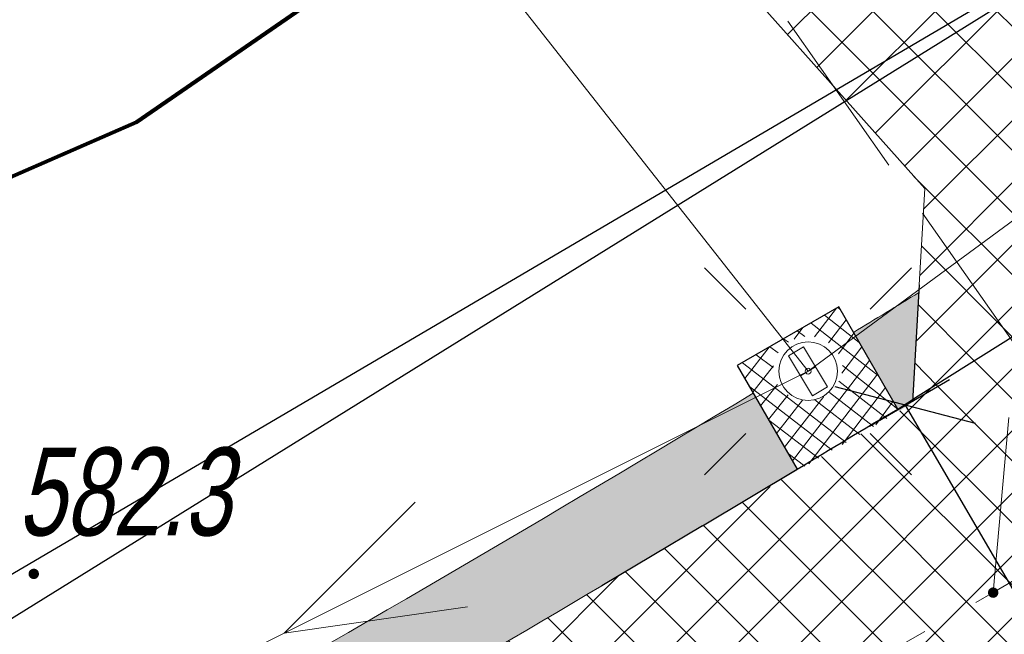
# Model space of a CAD drawing. Header units: metres. Extents: x 7403618 to 7449367, y 5479833 to 5516047.
# Tile 55 of 74: x 7449079.9 to 7449088.31, y 5479927.54 to 5479932.79. Entities that reach past the tile are written whole.
import ezdxf

# ---------------------------------------------------------------- set-up
doc = ezdxf.new("R2010")
doc.units = ezdxf.units.M
doc.header["$MEASUREMENT"] = 0
for name, pattern in [('0.5_0.5', [1, 0.5, -0.5]), ('3_SUEP_A', [0]), ('DASHDOT', [1, 0.5, -0.25, 0, -0.25]), ('KTJZ01-500', [2, 1.5, -0.5])]:
    doc.linetypes.add(name, pattern=pattern)
doc.layers.get('0').update_dxf_attribs({"linetype": 'CONTINUOUS', "lineweight": 9})
doc.layers.get('Defpoints').update_dxf_attribs({"linetype": 'CONTINUOUS'})
for name, color, linetype, lineweight in [('0_kraw_najazd', 212, 'CONTINUOUS', 30), ('0_kraw_wysoki', 152, 'CONTINUOUS', 30), ('_MPZP_linie rozgraniczajace', 7, 'CONTINUOUS', 0), ('_MPZP_NLZ', 212, 'LINIAZAB', 15), ('KTJZ01', 7, 'CONTINUOUS', 15), ('mdcp', 253, 'CONTINUOUS', 5), ('OSIE', 30, 'DASHDOT', 30), ('RTPW01', 7, 'CONTINUOUS', 15), ('RTPW02', 7, 'CONTINUOUS', 15), ('SUE_T_3', 7, 'CONTINUOUS', 18), ('SUEP_L_0', 1, '3_SUEP_A', 18), ('SUP_T_2', 7, 'CONTINUOUS', 18), ('wodociag_proj', 150, 'CONTINUOUS', 25), ('Wymiary', 5, 'CONTINUOUS', 13)]:
    doc.layers.add(name, color=color, linetype=linetype, lineweight=lineweight)
doc.styles.get("Standard").update_dxf_attribs({"font": 'verdana.ttf', "width": 0.75})
doc.styles.add('Style-WORKING_1250 I 0.20944', font='WORKING_1250.shx', dxfattribs={"oblique": 12})
doc.linetypes.add('LINIAZAB', pattern='A,0,-0.248511,[1,linia rozgraniczajaca.shx,S=0.1,R=305.396677,X=0,Y=-0.0009109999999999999],-0.350123', length=0.598634)
doc.dimstyles.new('RZUT', dxfattribs={"dimscale": 0.35, "dimtxt": 2.5, "dimasz": 2.5, "dimexe": 1.25, "dimexo": 0.625, "dimgap": 1, "dimtad": 1, "dimzin": 1, "dimtxsty": 'Standard', "dimblk": 'OBLIQUE', "dimcen": 2.5, "dimadec": 0, "dimazin": 0, "dimtfac": 1, "dimtmove": 0, "dimatfit": 3, "dimfxl": 1, "dimtfill": 2, "dimtfillclr": 256, "dimarcsym": 0})
pattern_1 = [(45, (0, 0), (-0.2651650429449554, 0.2651650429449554), []), (135, (0, 0), (-0.2651650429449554, -0.2651650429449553), [])]

# ---------------------------------------------------------------- blocks, each defined once
blk = doc.blocks.new('4_SUEO_W_1')
at = {"layer": 'SUE_T_3', "color": 252, "linetype": 'Continuous', "lineweight": 13, "true_color": 0x939598}
for p, q in [((-5.303500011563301, 5.30350000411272), (-8.83900000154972, 8.83899999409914)), ((5.30349999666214, 5.30350000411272), (8.83900000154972, 8.83899999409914)), ((-5.303500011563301, -5.30350000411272), (-8.83900000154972, -8.83899999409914)), ((5.30349999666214, -5.30350000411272), (8.83900000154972, -8.83899999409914))]:
    blk.add_line(p, q, dxfattribs=at)
blk.add_circle((0, 0), 0.25, dxfattribs=at)
blk = doc.blocks.new('4_SUPP_1')
at = {"layer": 'SUE_T_3', "color": 7, "linetype": 'Continuous', "lineweight": 13}
blk.add_circle((0, 0), 2.5, dxfattribs=at)
blk = doc.blocks.new('4_SUPP_2')
at = {"layer": 'SUP_T_2', "color": 252, "linetype": 'Continuous', "lineweight": 13, "true_color": 0x939598}
blk.add_circle((0, 0), 2.5, dxfattribs=at)
blk = doc.blocks.new('RTPW01')
at = {"linetype": 'ByBlock', "lineweight": -2}
h = blk.add_hatch(color=0, dxfattribs=at)
edge = h.paths.add_edge_path()
edge.add_arc((0, 0), 0.045, 0, 360)
blk = doc.blocks.new('RTPW02_1')
at = {"linetype": 'ByBlock', "lineweight": -2}
h = blk.add_hatch(color=0, dxfattribs=at)
edge = h.paths.add_edge_path()
edge.add_arc((0, 0), 0.045, 0, 360)
blk = doc.blocks.new('mpzp_Borek')
at = {"layer": '_MPZP_linie rozgraniczajace', "color": 212, "linetype": 'Continuous', "lineweight": 30, "flags": 128}
blk.add_lwpolyline([(-6.394068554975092, 36.36666565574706), (-0.7159204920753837, 24.66261445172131), (-6.174270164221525, 16.68461692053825), (-20.26478518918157, 10.24084968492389), (-45.51567588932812, -7.137596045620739), (-70.87889941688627, -22.8772011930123), (-106.3142878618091, -36.02770042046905), (-142.7278017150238, -46.15974824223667), (-164.888052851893, -49.54043373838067), (-163.3077250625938, -59.89941588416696), (-140.5718155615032, -56.43091008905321), (-104.6775495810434, -45.98101945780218), (-65.69864661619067, -30.25132336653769), (-46.91640406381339, -20.17910148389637), (-18.39806026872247, -0.6023229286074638), (-4.775184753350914, 7.356496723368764), (3.565664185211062, 8.09292726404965)], dxfattribs=at)
at = {"layer": '_MPZP_NLZ', "linetype": 'LINIAZAB', "lineweight": 90, "ltscale": 2, "flags": 128}
blk.add_lwpolyline([(-166.6624702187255, -44.97298712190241), (-140.4067569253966, -41.15275368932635), (-104.0228699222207, -30.95012223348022), (-55.91733032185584, -10.01554986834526), (-18.28384922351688, 15.95129786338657)], dxfattribs=at)
blk = doc.blocks.new('MDCP_borek')
at = {"layer": 'KTJZ01', "color": 252, "linetype": 'KTJZ01-500', "lineweight": 13, "true_color": 0x939598, "flags": 128}
for points in [[(39.62273959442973, -60.19313309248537), (40.36273959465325, -66.12313309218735), (41.66273959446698, -74.25313309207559), (43.94273959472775, -83.95313309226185), (45.91273959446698, -90.9131330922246), (46.97273959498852, -91.80313309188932), (50.36273959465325, -93.70313309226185), (54.42273959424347, -93.29313309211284), (62.45273959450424, -91.12313309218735), (68.39273959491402, -89.68313309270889), (75.072739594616, -87.96313309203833), (85.85273959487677, -85.12313309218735), (92.52273959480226, -83.30313309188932), (95.38273959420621, -82.47313309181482), (101.572739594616, -80.4931330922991), (108.092739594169, -78.25313309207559), (116.3727395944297, -75.22313309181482), (124.5127395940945, -71.63313309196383), (131.7427395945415, -68.64313309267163), (141.592739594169, -64.19313309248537), (144.0227395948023, -62.90313309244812), (147.1827395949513, -61.28313309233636), (151.2627395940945, -59.06313309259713), (156.7927395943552, -55.92313309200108), (162.092739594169, -52.78313309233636), (168.2427395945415, -48.77313309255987), (176.892739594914, -42.83313309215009), (185.5427395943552, -36.80313309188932), (192.9327395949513, -31.89313309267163), (197.4527395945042, -29.22313309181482), (201.1927395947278, -26.98313309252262)], [(39.62273959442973, -60.19313309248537), (40.36273959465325, -66.12313309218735), (41.66273959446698, -74.25313309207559), (43.94273959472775, -83.95313309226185), (45.91273959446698, -90.9131330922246), (46.97273959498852, -91.80313309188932), (50.36273959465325, -93.70313309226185), (54.42273959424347, -93.29313309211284), (62.45273959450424, -91.12313309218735), (68.39273959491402, -89.68313309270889), (75.072739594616, -87.96313309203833), (85.85273959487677, -85.12313309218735), (92.52273959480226, -83.30313309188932), (95.38273959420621, -82.47313309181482), (101.572739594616, -80.4931330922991), (108.092739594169, -78.25313309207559), (116.3727395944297, -75.22313309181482), (124.5127395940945, -71.63313309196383), (131.7427395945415, -68.64313309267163), (141.592739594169, -64.19313309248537), (144.0227395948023, -62.90313309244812), (147.1827395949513, -61.28313309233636), (151.2627395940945, -59.06313309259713), (156.7927395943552, -55.92313309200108), (162.092739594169, -52.78313309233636), (168.2427395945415, -48.77313309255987), (176.892739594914, -42.83313309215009), (185.5427395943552, -36.80313309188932), (192.9327395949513, -31.89313309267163), (197.4527395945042, -29.22313309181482), (201.1927395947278, -26.98313309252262)], [(156.7927395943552, -55.92313309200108), (156.982739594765, -53.81313309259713), (152.4027395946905, -47.29313309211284), (154.1327395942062, -46.15313309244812), (159.3527395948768, -52.04313309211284), (162.092739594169, -52.78313309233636)], [(156.7927395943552, -55.92313309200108), (156.982739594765, -53.81313309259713), (152.4027395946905, -47.29313309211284), (154.1327395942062, -46.15313309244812), (159.3527395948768, -52.04313309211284), (162.092739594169, -52.78313309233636)]]:
    blk.add_lwpolyline(points, dxfattribs=at)
at = {"layer": 'SUEP_L_0', "linetype": 'Continuous', "lineweight": 13}
for p, q in [((159.239424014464, -51.06904594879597), (155.2127395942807, -54.03313309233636)), ((159.239424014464, -51.06904594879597), (155.2127395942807, -54.03313309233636)), ((155.2127395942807, -54.03313309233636), (150.7400716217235, -56.26813672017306)), ((155.2127395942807, -54.03313309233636), (150.7400716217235, -56.26813672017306)), ((150.7400716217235, -56.26813672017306), (151.8583716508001, -55.1503688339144)), ((150.7400716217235, -56.26813672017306), (151.8583716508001, -55.1503688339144)), ((152.3053723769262, -56.04490242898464), (150.7400716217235, -56.26813672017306)), ((152.3053723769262, -56.04490242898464), (150.7400716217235, -56.26813672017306)), ((150.7400716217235, -56.26813672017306), (141.7947356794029, -60.7381439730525)), ((150.7400716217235, -56.26813672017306), (141.7947356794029, -60.7381439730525))]:
    blk.add_line(p, q, dxfattribs=at)
blk.add_blockref('mpzp_Borek', (205.3968539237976, -41.89200113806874))
blk.add_blockref('mpzp_Borek', (205.3968539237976, -41.89200113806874))
at = {"layer": 'RTPW01', "color": 252, "linetype": 'Continuous', "lineweight": 13, "true_color": 0x939598}
blk.add_blockref('RTPW01', (148.6027395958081, -55.76313309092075), dxfattribs=at)
blk.add_blockref('RTPW01', (148.6027395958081, -55.76313309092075), dxfattribs=at)
at = {"layer": 'RTPW02', "color": 252, "linetype": 'Continuous', "lineweight": 13, "true_color": 0x939598}
blk.add_blockref('RTPW02_1', (156.7927395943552, -55.92313309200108), dxfattribs=at)
blk.add_blockref('RTPW02_1', (156.7927395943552, -55.92313309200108), dxfattribs=at)
at = {"layer": 'SUE_T_3', "color": 252, "linetype": 'Continuous', "lineweight": 13, "true_color": 0x939598, "xscale": 0.1, "yscale": 0.1, "zscale": 0.1}
for name in ['4_SUEO_W_1', '4_SUEO_W_1', '4_SUPP_1', '4_SUPP_1']:
    blk.add_blockref(name, (155.2127395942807, -54.03313309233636), dxfattribs=at)
at = {"layer": 'SUP_T_2', "color": 252, "linetype": 'Continuous', "lineweight": 13, "true_color": 0x939598, "xscale": 0.1, "yscale": 0.1, "zscale": 0.1}
blk.add_blockref('4_SUPP_2', (155.2127395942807, -54.03313309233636), dxfattribs=at)
blk.add_blockref('4_SUPP_2', (155.2127395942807, -54.03313309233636), dxfattribs=at)
at = {"layer": 'RTPW01', "color": 252, "linetype": 'Continuous', "lineweight": 13, "true_color": 0x939598, "style": 'Style-WORKING_1250 I 0.20944', "oblique": 12, "width": 0.725}
blk.add_text('582.3', height=0.75, dxfattribs=at).set_placement((148.4638812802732, -55.43522363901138))
blk.add_text('582.3', height=0.75, dxfattribs=at).set_placement((148.4638812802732, -55.43522363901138))
blk = doc.blocks.new('_Oblique')
at = {"color": 0, "linetype": 'ByBlock', "lineweight": -2}
blk.add_line((-0.5, -0.5), (0.5, 0.5), dxfattribs=at)
blk = doc.blocks.new('*D43')
at = {"layer": 'Defpoints', "color": 0, "transparency": 16777216}
for p in [(7449086.965308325, 5479929.212038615), (7449089.977330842, 5479925.17947286), (7449089.483009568, 5479924.891422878)]:
    blk.add_point(p, dxfattribs=at)
at = {"layer": 'Wymiary', "color": 0, "lineweight": -2, "transparency": 16777216}
for p, q in [((7449087.154310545, 5479929.32217364), (7449087.83763404, 5479929.720358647)), ((7449087.459629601, 5479929.500088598), (7449089.977330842, 5479925.17947286)), ((7449089.672011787, 5479925.001557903), (7449090.35533528, 5479925.39974291))]:
    blk.add_line(p, q, dxfattribs=at)
at = {"layer": 'Wymiary', "color": 0, "lineweight": -2, "transparency": 16777216, "xscale": 0.875, "yscale": 0.875, "zscale": 0.875}
for p, rotation in [((7449087.459629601, 5479929.500088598), 120.2301318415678), ((7449089.977330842, 5479925.17947286), 300.2301318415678)]:
    blk.add_blockref('_Oblique', p, dxfattribs=dict(at, rotation=rotation))
at = {"layer": 'Wymiary', "color": 0, "transparency": 16777216, "insert": (7449089.500434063, 5479927.795439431), "char_height": 0.875, "attachment_point": 5, "rotation": 300.23013184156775, "bg_fill": 1, "box_fill_scale": 1.25, "bg_fill_color": 256, "bg_fill_true_color": 16448250, "bg_fill_transparency": 0}
blk.add_mtext('5,00', dxfattribs=at)

msp = doc.modelspace()

# ---------------------------------------------------------------- hatches: boundary and pattern name
at = {"true_color": 0xf26722, "transparency": 33554597}
h = msp.add_hatch(dxfattribs=at)
h.set_pattern_fill('ANSI37', color=30, scale=3)
h.set_pattern_definition(pattern_1)
edge = h.paths.add_edge_path()
edge.add_arc((7448963.940824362, 5480132.365343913), 242.5000375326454, 304.1261980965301, 304.5532540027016)
edge.add_line((7449101.480051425, 5479932.642462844), (7449105.952373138, 5479935.722328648))
edge.add_line((7449105.952373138, 5479935.722328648), (7449113.157132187, 5479940.683768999))
edge.add_line((7449113.157132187, 5479940.683768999), (7449113.287449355, 5479940.773631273))
edge.add_arc((7449185.601831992, 5479835.764782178), 127.4999149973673, 114.49688176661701, 124.55325567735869, ccw=False)
edge.add_arc((7449136.46357333, 5479943.596417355), 9.000000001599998, 11.986846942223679, 114.47580315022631, ccw=False)
edge.add_arc((7449048.761343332, 5479928.374101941), 98.00778045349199, 10.04311602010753, 21.91673949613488)
edge.add_line((7449139.68583123, 5479964.956372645), (7449139.261919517, 5479965.675018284))
edge.add_arc((7449132.331157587, 5479964.692908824), 6.999999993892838, -34.024955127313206, 8.06528452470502, ccw=False)
edge.add_arc((7449132.331157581, 5479964.692908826), 7.000000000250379, 292.5956827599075, 325.97504488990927, ccw=False)
edge.add_line((7449135.020737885, 5479958.230234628), (7449134.691964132, 5479958.093900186))
edge.add_arc((7449185.601877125, 5479835.764710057), 132.4999999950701, 112.5956828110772, 124.5532540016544)
edge.add_line((7449110.451589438, 5479944.891628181), (7449098.64419138, 5479936.760459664))
edge.add_arc((7448963.940845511, 5480132.365312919), 237.5000000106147, 302.90328795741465, 304.5532540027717, ccw=False)
edge.add_line((7449092.95622043, 5479932.96299839), (7449087.576032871, 5479929.566326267))
edge.add_line((7449087.576032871, 5479929.566326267), (7449087.407217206, 5479929.446884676))
edge.add_arc((7449019.272443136, 5480045.857529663), 134.884341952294, 299.91552251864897, 300.340300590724, ccw=False)
edge.add_line((7449086.542310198, 5479928.944952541), (7449085.730183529, 5479928.469243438))
edge.add_line((7449085.730183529, 5479928.469243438), (7449084.870686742, 5479927.95830838))
edge.add_arc((7448963.940845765, 5480132.365312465), 237.4999994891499, 298.3133183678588, 300.60911080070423, ccw=False)
edge.add_arc((7448968.112777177, 5480124.354762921), 228.4690927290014, 296.67637348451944, 298.3450460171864, ccw=False)
edge.add_arc((7448963.940847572, 5480132.365308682), 237.4999952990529, 294.4781839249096, 296.70810114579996, ccw=False)
edge.add_line((7449062.348194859, 5479916.212025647), (7449062.343222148, 5479916.213892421))
edge.add_arc((7448969.571637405, 5480119.182714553), 223.1656552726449, 292.65404222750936, 294.5638643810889, ccw=False)
edge.add_line((7449055.527446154, 5479913.234884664), (7449054.431496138, 5479912.780039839))
edge.add_arc((7449067.390322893, 5479878.716682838), 36.44507485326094, 110.8284690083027, 113.5457394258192)
edge.add_line((7449052.831206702, 5479912.127393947), (7449052.831217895, 5479912.1273673))
edge.add_line((7449052.831217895, 5479912.1273673), (7449051.895513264, 5479911.7520168))
edge.add_line((7449051.895513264, 5479911.7520168), (7449050.962452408, 5479911.382304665))
edge.add_arc((7448963.940845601, 5480132.365312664), 237.4999997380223, 284.7156754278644, 291.4941831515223, ccw=False)
edge.add_arc((7448717.710011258, 5481097.568519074), 1233.61110819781, 284.06401995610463, 284.38919123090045, ccw=False)
edge.add_line((7449017.484804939, 5479900.935141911), (7448999.675287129, 5479896.454292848))
edge.add_line((7448999.675287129, 5479896.454292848), (7448992.95259713, 5479894.762873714))
edge.add_line((7448992.95259713, 5479894.762873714), (7448988.651001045, 5479893.680598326))
edge.add_line((7448988.651001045, 5479893.680598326), (7448982.780817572, 5479892.203668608))
edge.add_arc((7448981.56084552, 5479897.052551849), 5.000000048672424, 274.01016099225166, 284.1224141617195, ccw=False)
edge.add_arc((7448981.560845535, 5479897.052551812), 5.000000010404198, 195.6051275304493, 274.01016085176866, ccw=False)
edge.add_line((7448976.745153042, 5479895.707521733), (7448973.835431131, 5479894.970989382))
edge.add_line((7448973.835431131, 5479894.970989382), (7448974.778599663, 5479891.244940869))
edge.add_line((7448974.778599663, 5479891.244940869), (7448976.619016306, 5479883.974255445))
edge.add_line((7448976.619016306, 5479883.974255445), (7448977.517036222, 5479880.426569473))
edge.add_line((7448977.517036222, 5479880.426569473), (7448980.887190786, 5479880.346057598))
edge.add_arc((7448988.887182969, 5479880.334872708), 8.000000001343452, 104.1224141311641, 179.9198940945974, ccw=False)
edge.add_line((7448986.935227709, 5479888.093085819), (7448989.319759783, 5479888.693030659))
edge.add_line((7448989.319759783, 5479888.693030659), (7448996.108326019, 5479890.400913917))
edge.add_line((7448996.108326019, 5479890.400913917), (7449012.290843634, 5479894.472522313))
edge.add_line((7449012.290843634, 5479894.472522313), (7449023.109489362, 5479897.194478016))
edge.add_arc((7448963.940845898, 5480132.365311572), 242.4999986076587, 284.1224141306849, 287.038632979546)
edge.add_arc((7448963.940846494, 5480132.365309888), 242.4999968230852, 287.0386329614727, 288.4359613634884)
edge.add_arc((7448963.940845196, 5480132.365313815), 242.5000009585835, 288.4359613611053, 291.6027973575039)
edge.add_arc((7448963.940845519, 5480132.36531293), 242.5000000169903, 291.6027973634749, 294.2007081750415)
edge.add_arc((7448963.940844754, 5480132.36531454), 242.5000017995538, 294.2007081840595, 295.6425719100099)
edge.add_arc((7448963.9408455, 5480132.365312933), 242.5000000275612, 295.6425719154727, 296.2927156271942)
edge.add_arc((7448963.940847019, 5480132.365310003), 242.499996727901, 296.2927156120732, 298.1016353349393)
edge.add_arc((7448963.940845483, 5480132.365312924), 242.5000000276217, 298.1016353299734, 299.9233017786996)
edge.add_arc((7448963.940846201, 5480132.365311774), 242.4999986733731, 299.9233017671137, 301.4372489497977)
edge.add_arc((7448963.94084553, 5480132.365312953), 242.5000000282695, 301.4372489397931, 304.1261980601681)
at = {"true_color": 0x636466, "transparency": 33554597}
h = msp.add_hatch(color=251, dxfattribs=at)
h.dxf.hatch_style = 1
edge = h.paths.add_edge_path()
edge.add_line((7449138.132715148, 5479960.776031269), (7449136.060730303, 5479962.17491611))
edge.add_arc((7449132.331157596, 5479964.692908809), 4.499999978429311, 289.6847573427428, 325.97504496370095, ccw=False)
edge.add_line((7449133.846959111, 5479960.455887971), (7449134.691964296, 5479958.093900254))
edge.add_line((7449134.691964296, 5479958.093900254), (7449135.020737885, 5479958.230234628))
edge.add_arc((7449132.331157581, 5479964.692908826), 7.000000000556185, 292.5956827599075, 325.9750448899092)
edge = h.paths.add_edge_path()
edge.add_arc((7448968.985379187, 5479897.837395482), 3.999999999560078, 14.18136866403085, 70.81435755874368)
edge.add_line((7448970.29989914, 5479901.615230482), (7448971.801431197, 5479895.673110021))
edge.add_line((7448971.801431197, 5479895.673110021), (7448971.450757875, 5479894.367361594))
edge.add_line((7448971.450757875, 5479894.367361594), (7448973.835431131, 5479894.970989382))
edge.add_line((7448973.835431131, 5479894.970989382), (7448972.863479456, 5479898.817364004))
h.paths.add_polyline_path([(7448973.330527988, 5479888.815313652), (7448974.778599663, 5479891.244940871), (7448973.835431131, 5479894.970989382), (7448971.450757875, 5479894.367361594), (7448971.86157287, 5479892.683239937), (7448972.75, 5479889.04), (7448972.840162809, 5479888.691188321)])
edge = h.paths.add_edge_path()
edge.add_arc((7448975.907807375, 5479874.55843993), 2.999999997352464, 297.7196980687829, 374.2048168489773)
edge.add_line((7448978.816081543, 5479875.294606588), (7448977.953676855, 5479878.701592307))
edge.add_line((7448977.953676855, 5479878.701592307), (7448976.619016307, 5479883.974255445))
edge.add_line((7448976.619016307, 5479883.974255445), (7448974.18938909, 5479885.422327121))
edge.add_line((7448974.18938909, 5479885.422327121), (7448973.716084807, 5479885.302520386))
edge.add_line((7448973.716084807, 5479885.302520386), (7448973.74, 5479885.21))
edge.add_line((7448973.74, 5479885.21), (7448974.928909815, 5479879.852251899))
edge.add_line((7448974.928909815, 5479879.852251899), (7448976.11, 5479874.55))
edge.add_line((7448976.11, 5479874.55), (7448976.54, 5479874.63))
edge.add_line((7448976.54, 5479874.63), (7448977.30324652, 5479871.902738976))
edge = h.paths.add_edge_path()
edge.add_arc((7448963.940845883, 5480132.365312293), 242.4999992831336, 298.1007414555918, 299.9233017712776)
edge.add_line((7449084.909608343, 5479922.192031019), (7449086.834023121, 5479921.688886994))
edge.add_line((7449086.834023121, 5479921.688886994), (7449087.153130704, 5479921.137684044))
edge.add_arc((7391380.449488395, 5591206.83450353), 125357.7678560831, 297.40559555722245, 297.4087963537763, ccw=False)
edge.add_arc((7449127.238906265, 5479824.653508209), 104.1224578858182, 116.4038525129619, 118.3765847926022)
edge.add_line((7449077.753179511, 5479916.264910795), (7449077.570625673, 5479916.632774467))
edge.add_line((7449077.570625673, 5479916.632774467), (7449078.163994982, 5479918.451026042))
edge = h.paths.add_edge_path()
edge.add_arc((7448963.940846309, 5480132.365311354), 242.499998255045, 295.6425719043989, 296.2927156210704)
edge.add_line((7449071.35796925, 5479914.953695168), (7449073.118197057, 5479914.356943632))
edge.add_line((7449073.118197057, 5479914.356943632), (7449073.296008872, 5479913.998635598))
edge.add_arc((7448937.399040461, 5480186.93809999), 304.8998806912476, 296.2060261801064, 296.46878225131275, ccw=False)
edge.add_line((7449072.04289516, 5479913.378290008), (7449068.407007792, 5479911.676434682))
edge.add_line((7449068.407007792, 5479911.676434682), (7449068.253296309, 5479912.00426224))
edge.add_line((7449068.253296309, 5479912.00426224), (7449068.884104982, 5479913.748839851))
edge = h.paths.add_edge_path()
edge.add_arc((7448963.940844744, 5480132.365314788), 242.50000203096, 291.6027973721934, 294.2007081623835)
edge.add_line((7449063.349915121, 5479911.17741342), (7449065.070070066, 5479910.555435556))
edge.add_line((7449065.070070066, 5479910.555435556), (7449065.240499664, 5479910.191952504))
edge.add_line((7449065.240499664, 5479910.191952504), (7449064.209648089, 5479909.703975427))
edge.add_line((7449064.209648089, 5479909.703975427), (7449058.8, 5479907.54))
edge.add_line((7449058.8, 5479907.54), (7449057.19, 5479906.89))
edge.add_line((7449057.19, 5479906.89), (7449052.87, 5479905.12))
edge.add_line((7449052.87, 5479905.12), (7449052.467491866, 5479904.952942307))
edge.add_line((7449052.467491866, 5479904.952942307), (7449052.428435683, 5479905.050788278))
edge.add_line((7449052.428435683, 5479905.050788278), (7449053.222057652, 5479906.898873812))
edge = h.paths.add_edge_path()
edge.add_arc((7448963.94091769, 5480132.365115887), 242.4997901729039, 290.0389534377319, 290.200748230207)
edge.add_line((7449047.67863053, 5479904.781848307), (7449049.642199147, 5479903.938634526))
edge.add_line((7449049.642199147, 5479903.938634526), (7449049.696408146, 5479903.802826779))
edge.add_line((7449049.696408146, 5479903.802826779), (7449049.28, 5479903.63))
edge.add_line((7449049.28, 5479903.63), (7449046.390000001, 5479902.41))
edge.add_line((7449046.390000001, 5479902.41), (7449046.197615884, 5479902.341885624))
edge.add_line((7449046.197615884, 5479902.341885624), (7449046.116157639, 5479902.558870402))
edge.add_line((7449046.116157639, 5479902.558870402), (7449047.035636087, 5479904.546293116))
edge = h.paths.add_edge_path()
edge.add_line((7449108.968512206, 5479937.799393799), (7449105.952373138, 5479935.722328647))
edge.add_line((7449105.952373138, 5479935.722328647), (7449105.391639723, 5479933.067373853))
edge.add_line((7449105.391639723, 5479933.067373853), (7449105.656061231, 5479932.667549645))
edge.add_arc((7448937.398989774, 5480186.93820355), 304.8999959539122, 303.4935747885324, 304.5532540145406)
edge.add_line((7449110.32972502, 5479935.822755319), (7449111.544648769, 5479936.659412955))
edge.add_line((7449111.544648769, 5479936.659412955), (7449117.01, 5479940.46))
edge.add_line((7449117.01, 5479940.46), (7449117.706891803, 5479940.934479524))
edge.add_line((7449117.706891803, 5479940.934479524), (7449120.810000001, 5479943.04))
edge.add_line((7449120.810000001, 5479943.04), (7449121.02852952, 5479942.992559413))
edge.add_arc((7449185.548498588, 5479835.866047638), 125.0556513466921, 114.49548646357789, 121.05964143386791, ccw=False)
edge.add_arc((7449136.383070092, 5479943.256511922), 6.949224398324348, 75.44977175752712, 112.732113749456, ccw=False)
edge.add_line((7449138.128914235, 5479949.982859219), (7449141.725781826, 5479950.377455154))
edge.add_line((7449141.725781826, 5479950.377455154), (7449141.663851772, 5479950.941967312))
edge.add_arc((7449136.463573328, 5479943.596417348), 9.000000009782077, 54.70343351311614, 89.30730776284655)
edge.add_arc((7449136.463554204, 5479943.596508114), 8.999909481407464, 89.30717903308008, 114.4984783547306)
edge.add_arc((7449185.601877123, 5479835.764710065), 127.4999999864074, 114.498478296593, 124.5532540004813)
edge.add_line((7449113.287449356, 5479940.773631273), (7449108.968512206, 5479937.799393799))
h.paths.add_polyline_path([(7449014.762569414, 5479892.69178986), (7449014.641086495, 5479893.13619867), (7449012.290843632, 5479894.472522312), (7448996.108326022, 5479890.400913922), (7448994.656761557, 5479887.973371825), (7448994.737253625, 5479887.653449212)])
edge = h.paths.add_edge_path()
edge.add_line((7448987.503734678, 5479885.833506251), (7448991.827923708, 5479886.92146599))
edge.add_line((7448991.827923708, 5479886.92146599), (7448991.747431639, 5479887.241388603))
edge.add_line((7448991.747431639, 5479887.241388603), (7448989.319759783, 5479888.693030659))
edge.add_line((7448989.319759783, 5479888.693030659), (7448986.935227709, 5479888.093085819))
edge.add_arc((7448988.887182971, 5479880.334872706), 8.000000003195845, 104.1224141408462, 179.9198940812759)
edge.add_line((7448980.887190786, 5479880.346057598), (7448983.187554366, 5479880.292861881))
edge.add_line((7448983.187554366, 5479880.292861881), (7448983.217410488, 5479880.385666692))
edge.add_arc((7448988.887182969, 5479880.334872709), 5.670000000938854, 104.12241413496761, 179.4867160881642, ccw=False)
edge = h.paths.add_edge_path()
edge.add_line((7449033.791762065, 5479898.193080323), (7449033.903092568, 5479897.850459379))
edge.add_line((7449033.903092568, 5479897.850459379), (7449036.795165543, 5479898.818373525))
edge.add_line((7449036.795165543, 5479898.818373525), (7449036.8, 5479898.810000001))
edge.add_line((7449036.8, 5479898.810000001), (7449041.600000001, 5479900.72))
edge.add_line((7449041.600000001, 5479900.72), (7449042.689999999, 5479901.1))
edge.add_line((7449042.689999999, 5479901.1), (7449042.897717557, 5479901.173543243))
edge.add_line((7449042.897717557, 5479901.173543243), (7449042.841256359, 5479901.323942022))
edge.add_line((7449042.841256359, 5479901.323942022), (7449040.630144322, 5479902.310968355))
edge.add_arc((7448963.94084489, 5480132.365314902), 242.5000020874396, 287.03863297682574, 288.43596134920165, ccw=False)
edge.add_line((7449034.997334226, 5479900.509268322), (7449033.791762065, 5479898.193080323))
edge = h.paths.add_edge_path()
edge.add_line((7449099.032881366, 5479928.122722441), (7449102.796331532, 5479930.631317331))
edge.add_line((7449102.796331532, 5479930.631317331), (7449102.475151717, 5479931.132399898))
edge.add_line((7449102.475151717, 5479931.132399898), (7449099.987603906, 5479931.622867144))
edge.add_arc((7448963.940844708, 5480132.365314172), 242.5000014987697, 301.4372489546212, 304.12619805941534, ccw=False)
edge.add_line((7449090.420219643, 5479925.461427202), (7449089.863146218, 5479923.442295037))
edge.add_line((7449089.863146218, 5479923.442295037), (7449090.179214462, 5479922.895297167))
edge.add_arc((7449082.78771715, 5479949.107365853), 27.23429414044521, 285.7478321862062, 285.7481361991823)
edge.add_line((7449090.179353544, 5479922.895336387), (7449092.670140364, 5479924.153305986))
edge.add_line((7449092.670140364, 5479924.153305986), (7449099.032881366, 5479928.122722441))
at = {"true_color": 0x991b1e, "transparency": 33554597}
h = msp.add_hatch(dxfattribs=at)
h.set_pattern_fill('GRAVEL', color=244)
h.set_pattern_definition([(228.012787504, (0.72, 1), (-8.000000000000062, -9.000000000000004), [0.134536, -13.3190880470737]), (184.969740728, (0.63, 0.9), (11.99999999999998, 1.000000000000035), [0.230868, -22.85592476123]), (132.510447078, (0.4, 0.88), (10.00000000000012, -10.99999999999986), [0.162788, -16.1160325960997]), (267.273689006, (0.01, 0.63), (1.000000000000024, 20.00000000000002), [0.210238, -20.813558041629]), (292.833654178, (0, 0.42), (-4.999999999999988, 12.00000000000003), [0.206155, -20.4093731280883]), (357.273689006, (0.08, 0.23), (-20.00000000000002, 1.000000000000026), [0.210238, -20.813558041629]), (37.6942404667, (0.29, 0.22), (-13, -9.999999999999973), [0.278029, -27.524848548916]), (72.2553283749, (0.51, 0.39), (7.000000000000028, 22), [0.2624879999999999, -25.98632149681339]), (121.429565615, (0.59, 0.64), (-8.00000000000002, 12.99999999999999), [0.21095, -20.884073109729]), (175.236358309, (0.48, 0.82), (10.99999999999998, -1.000000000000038), [0.240832, -11.8007625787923]), (222.397437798, (0.24, 0.84), (-11.99999999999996, -10.99999999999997), [0.311448, -30.8333750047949]), (138.814074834, (1, 0.62), (-7.000000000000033, 6), [0.106301, -10.5238448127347]), (171.46923439, (0.92, 0.69), (13, -1.999999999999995), [0.202237, -20.021511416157]), (225, (0.72, 0.72), (-1.110223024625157e-16, -0.9999999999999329), [0.141421, -1.2727925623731]), (203.198590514, (0.65, 0.84), (4.999999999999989, 1.999999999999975), [0.076158, -7.5396151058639]), (291.801409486, (0.58, 0.81), (-0.9999999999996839, 3.000000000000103), [0.107703, -5.2774618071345]), (30.96375653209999, (0.62, 0.71), (3.000000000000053, 1.99999999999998), [0.174929, -5.656022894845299]), (161.565051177, (0.77, 0.8), (2.000000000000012, -0.9999999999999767), [0.126491, -3.035786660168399]), (16.389540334, (0, 0.81), (9.999999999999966, 3.000000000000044), [0.1772, -17.5428451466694]), (70.3461759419, (0.17, 0.86), (-4.00000000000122, -11.0000000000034), [0.148661, -14.717407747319]), (293.198590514, (0.77, 1), (-1.99999999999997, 4.999999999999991), [0.152315, -7.4634581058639]), (343.610459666, (0.83, 0.86), (-9.999999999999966, 3.000000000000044), [0.1772, -17.54284514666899]), (339.44395478, (0, 0.19), (-5.000000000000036, 2.000000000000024), [0.17088, -8.373123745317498]), (294.775140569, (0.16, 0.13), (-5.000000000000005, 11), [0.143178, -14.174643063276]), (66.8014094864, (0.78, 0), (1.999999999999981, 4.99999999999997), [0.152315, -7.4634581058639]), (17.3540246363, (0.84, 0.14), (-12.99999999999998, -3.999999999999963), [0.167631, -16.59542361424]), (69.44395478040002, (0.29, 0), (-2.000000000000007, -4.999999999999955), [0.08543999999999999, -8.458563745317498]), (101.309932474, (0.72, 0), (-0.9999999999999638, 4.000000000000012), [0.05099, -5.0480295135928]), (165.963756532, (0.71, 0.05), (2.999999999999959, -1.000000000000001), [0.206155, -3.9169506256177]), (186.009005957, (0.51, 0.1), (10.00000000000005, 0.9999999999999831), [0.19105, -18.9139231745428]), (303.690067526, (0.62, 0.62), (-0.9999999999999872, 1.999999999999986), [0.144222, -3.461329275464]), (353.157226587, (0.7, 0.5), (17.00000000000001, -2.000000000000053), [0.251794, -24.9275626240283]), (60.9453959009, (0.95, 0.47), (-3.999999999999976, -6.999999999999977), [0.102956, -10.192674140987]), (90, (1, 0.56), (-0.9999999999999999, 1), [0.06, -0.94]), (120.256437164, (0.49, 0.13), (4.000000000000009, -7.000000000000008), [0.138924, -13.7535199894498]), (48.01278750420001, (0.42, 0.25), (8, 8.999999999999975), [0.269072, -13.1845520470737]), (0, (0.6, 0.45), (1, 1), [0.26, -0.74]), (325.3048464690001, (0.86, 0.45), (10.00000000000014, -6.999999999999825), [0.158114, -15.653274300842]), (254.054604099, (0.99, 0.36), (-1.000000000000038, -4.000000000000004), [0.145602, -7.1345078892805]), (207.645975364, (0.95, 0.22), (-18.99999999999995, -10.00000000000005), [0.237065, -23.4694741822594]), (175.42607874, (0.74, 0.11), (-12.99999999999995, 1.000000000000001), [0.250799, -24.8290734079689])])
edge = h.paths.add_edge_path()
edge.add_line((7449134.691964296, 5479958.093900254), (7449134.439006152, 5479958.800977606))
edge.add_arc((7449185.601877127, 5479835.764710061), 133.2499999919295, 112.5792845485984, 124.5532539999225)
edge.add_line((7449110.026210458, 5479945.509327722), (7449098.218812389, 5479937.378159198))
edge.add_arc((7448963.94084552, 5480132.365312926), 236.7500000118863, 302.6563567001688, 304.55325399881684, ccw=False)
edge.add_line((7449091.690948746, 5479933.040267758), (7449092.95622043, 5479932.96299839))
edge.add_arc((7448963.940845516, 5480132.365312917), 237.5000000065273, 302.9032879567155, 304.5532539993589)
edge.add_line((7449098.64419137, 5479936.760459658), (7449110.451589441, 5479944.891628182))
edge.add_arc((7449185.601877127, 5479835.764710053), 132.499999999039, 112.59568273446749, 124.5532539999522, ccw=False)
edge = h.paths.add_edge_path()
edge.add_arc((7448963.940845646, 5480132.365312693), 236.7499997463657, 301.32275353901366, 301.48087624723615, ccw=False)
edge.add_line((7449087.017321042, 5479930.12104557), (7449087.407217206, 5479929.446884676))
edge.add_line((7449087.407217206, 5479929.446884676), (7449087.521494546, 5479929.527738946))
edge.add_line((7449087.521494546, 5479929.527738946), (7449087.57499766, 5479930.461477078))
edge = h.paths.add_edge_path()
edge.add_line((7449086.542310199, 5479928.944952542), (7449086.161797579, 5479929.602886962))
edge.add_arc((7448963.940845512, 5480132.365312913), 236.7500000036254, 298.1204522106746, 301.08069427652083, ccw=False)
edge.add_line((7449075.527449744, 5479923.561595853), (7449076.585398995, 5479923.278119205))
edge.add_arc((7448963.940845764, 5480132.365312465), 237.4999994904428, 298.3133179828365, 300.6091108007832)
edge.add_line((7449084.870686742, 5479927.95830838), (7449085.730183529, 5479928.469243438))
edge.add_line((7449085.730183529, 5479928.469243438), (7449086.542310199, 5479928.944952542))
edge = h.paths.add_edge_path()
edge.add_arc((7448963.940847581, 5480132.365308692), 236.7499953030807, 294.2967346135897, 296.8688429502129, ccw=False)
edge.add_line((7449061.354572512, 5479916.585035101), (7449062.348194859, 5479916.212025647))
edge.add_arc((7448963.940847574, 5480132.365308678), 237.4999952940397, 294.4781839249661, 296.7081011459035)
edge.add_line((7449070.68410644, 5479920.204698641), (7449070.939934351, 5479921.174031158))
edge = h.paths.add_edge_path()
edge.add_line((7449055.90628135, 5479914.204136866), (7449054.154296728, 5479913.477022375))
edge.add_arc((7449067.390322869, 5479878.71668284), 37.19507484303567, 110.8458095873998, 111.9899288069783)
edge.add_line((7449053.462864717, 5479913.205804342), (7449053.75334256, 5479912.514260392))
edge.add_arc((7449067.390322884, 5479878.716682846), 36.44507484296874, 110.82846899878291, 111.97357685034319, ccw=False)
edge.add_line((7449054.431496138, 5479912.780039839), (7449055.527446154, 5479913.234884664))
edge.add_line((7449055.527446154, 5479913.234884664), (7449055.90628135, 5479914.204136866))
edge = h.paths.add_edge_path()
edge.add_line((7449050.962452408, 5479911.382304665), (7449051.895513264, 5479911.7520168))
edge.add_line((7449051.895513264, 5479911.7520168), (7449052.830307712, 5479912.127002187))
edge.add_line((7449052.830307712, 5479912.127002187), (7449052.540738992, 5479912.81891377))
edge.add_arc((7448963.940845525, 5480132.365312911), 236.7499999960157, 284.52356249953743, 291.9769757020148, ccw=False)
edge.add_line((7449023.312567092, 5479903.180755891), (7449024.271205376, 5479902.655718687))
edge.add_arc((7448963.940845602, 5480132.365312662), 237.4999997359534, 284.7156754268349, 291.4941831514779)
h.paths.add_polyline_path([(7448993.473135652, 5479895.667214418), (7448987.74067276, 5479894.224935), (7448988.651001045, 5479893.680598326), (7448992.95259713, 5479894.762873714)])
edge = h.paths.add_edge_path()
edge.add_arc((7448981.560845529, 5479897.052551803), 5.000000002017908, 194.2048168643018, 274.010160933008)
edge.add_line((7448981.910512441, 5479892.064793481), (7448982.423784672, 5479892.887213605))
edge.add_arc((7448981.566794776, 5479897.056888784), 4.256832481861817, 194.2417570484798, 281.6142198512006, ccw=False)
edge.add_line((7448977.440790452, 5479896.009649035), (7448975.558685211, 5479903.445027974))
edge.add_arc((7449070.319951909, 5479927.431791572), 97.74999997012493, 183.9464698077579, 194.2048168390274, ccw=False)
edge.add_line((7448972.801738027, 5479920.704202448), (7448972.026841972, 5479931.936529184))
edge.add_line((7448972.026841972, 5479931.936529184), (7448971.465386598, 5479934.273184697))
edge.add_line((7448971.465386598, 5479934.273184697), (7448971.117100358, 5479934.226187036))
edge.add_line((7448971.117100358, 5479934.226187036), (7448972.053516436, 5479920.652584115))
edge.add_arc((7449070.319951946, 5479927.431791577), 98.50000000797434, 183.9464698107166, 194.204816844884)
edge.add_line((7448974.831616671, 5479903.260986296), (7448976.71372191, 5479895.825607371))
h.paths.add_polyline_path([(7448998.765053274, 5479896.99865328), (7448999.675287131, 5479896.454292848), (7449017.484804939, 5479900.935141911), (7449017.976070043, 5479901.832117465)])
at = {"true_color": 0xcd2027, "transparency": 33554597}
h = msp.add_hatch(dxfattribs=at)
h.set_pattern_fill('ANSI37', color=242, scale=3)
h.set_pattern_definition(pattern_1)
edge = h.paths.add_edge_path()
edge.add_arc((7448967.63972726, 5479932.318543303), 0.4999999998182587, -129.0980800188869, 0.4869068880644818, ccw=False)
edge.add_line((7448967.324402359, 5479931.930509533), (7448962.107361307, 5479936.169993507))
edge.add_line((7448962.107361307, 5479936.169993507), (7448960.081977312, 5479933.950222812))
edge.add_line((7448960.081977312, 5479933.950222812), (7448966.921501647, 5479928.392272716))
edge.add_arc((7448963.76825264, 5479924.511935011), 5.000000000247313, 5.49636421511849, 50.901920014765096, ccw=False)
edge.add_line((7448968.745264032, 5479924.990847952), (7448968.139709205, 5479932.322792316))
h.paths.add_polyline_path([(7449085.863935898, 5479937.863468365), (7449083.319260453, 5479936.179222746), (7449087.625857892, 5479931.349091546), (7449087.578700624, 5479930.526101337), (7449087.521494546, 5479929.527738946), (7449087.576032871, 5479929.566326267), (7449092.95622043, 5479932.96299839), (7449090.046513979, 5479933.140692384)])
h.paths.add_polyline_path([(7448997.249406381, 5479897.905077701), (7448996.307563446, 5479901.649673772), (7448993.392436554, 5479900.940326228), (7448994.34002895, 5479897.173283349), (7448992.95259713, 5479894.762873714), (7448999.67528713, 5479896.454292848)])
edge = h.paths.add_edge_path()
edge.add_line((7449020.615140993, 5479907.540467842), (7449017.696371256, 5479906.833126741))
edge.add_line((7449017.696371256, 5479906.833126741), (7449018.756652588, 5479903.257342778))
edge.add_line((7449018.756652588, 5479903.257342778), (7449017.484804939, 5479900.935141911))
edge.add_arc((7448717.710024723, 5481097.568465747), 1233.611053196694, 284.0640199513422, 284.3891912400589)
edge.add_line((7449024.271205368, 5479902.655718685), (7449021.63620227, 5479904.098885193))
edge.add_line((7449021.63620227, 5479904.098885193), (7449020.615140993, 5479907.540467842))
edge = h.paths.add_edge_path()
edge.add_line((7449057.779776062, 5479921.55615743), (7449054.66628427, 5479919.944588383))
edge.add_line((7449054.66628427, 5479919.944588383), (7449056.518364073, 5479915.77015431))
edge.add_line((7449056.518364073, 5479915.77015431), (7449055.527446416, 5479913.234884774))
edge.add_arc((7448963.89828941, 5480132.46280431), 237.6063616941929, 292.6831224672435, 294.4805363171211)
edge.add_line((7449062.35858776, 5479916.216757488), (7449059.712282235, 5479917.201556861))
edge.add_line((7449059.712282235, 5479917.201556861), (7449057.779776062, 5479921.55615743))
edge = h.paths.add_edge_path()
edge.add_line((7449071.350475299, 5479928.396275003), (7449068.724640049, 5479926.950945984))
edge.add_line((7449068.724640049, 5479926.950945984), (7449071.290106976, 5479922.500836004))
edge.add_line((7449071.290106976, 5479922.500836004), (7449070.684106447, 5479920.204698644))
edge.add_arc((7448951.545316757, 5480156.16603914), 264.3327550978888, 296.7895794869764, 298.23183963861)
edge.add_line((7449076.585398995, 5479923.278119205), (7449073.888183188, 5479924.000836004))
edge.add_line((7449073.888183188, 5479924.000836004), (7449071.350475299, 5479928.396275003))
edge = h.paths.add_edge_path()
edge.add_line((7448982.78081757, 5479892.203668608), (7448988.651001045, 5479893.680598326))
edge.add_line((7448988.651001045, 5479893.680598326), (7448986.223458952, 5479895.132162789))
edge.add_line((7448986.223458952, 5479895.132162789), (7448985.251988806, 5479898.984672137))
edge.add_line((7448985.251988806, 5479898.984672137), (7448982.327670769, 5479898.315249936))
edge.add_line((7448982.327670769, 5479898.315249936), (7448983.314129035, 5479894.400179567))
edge.add_line((7448983.314129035, 5479894.400179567), (7448981.91051244, 5479892.064793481))
edge.add_arc((7448981.560845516, 5479897.05255183), 5.000000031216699, 274.0101610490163, 284.1224142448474)
h = msp.add_hatch(dxfattribs=at)
h.set_pattern_fill('ANSI37', color=242, scale=3)
h.set_pattern_definition(pattern_1)
h.paths.add_polyline_path([(7449089.863146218, 5479923.442295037), (7449090.420219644, 5479925.461427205, -0.006605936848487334), (7449084.90960834, 5479922.192031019), (7449086.834023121, 5479921.688886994), (7449087.141131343, 5479921.156534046), (7449087.573166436, 5479921.381647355), (7449090.178805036, 5479922.895059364)])
h.paths.add_polyline_path([(7449105.680525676, 5479932.630557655), (7449105.391639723, 5479933.067373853), (7449105.952373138, 5479935.722328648), (7449101.480051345, 5479932.642462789, -0.001863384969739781), (7449099.987603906, 5479931.622867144), (7449102.475151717, 5479931.132399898), (7449102.79500143, 5479930.648764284), (7449103.652938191, 5479931.224959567)])
h.paths.add_polyline_path([(7449068.322014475, 5479911.857703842), (7449068.253296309, 5479912.00426224), (7449068.884104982, 5479913.748839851, -0.006291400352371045), (7449063.34991512, 5479911.177413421), (7449065.070070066, 5479910.555435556), (7449065.155592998, 5479910.373036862)])
h.paths.add_polyline_path([(7449077.664768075, 5479916.443068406), (7449077.575693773, 5479916.622561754), (7449078.167332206, 5479918.452808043, -0.00789306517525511), (7449071.357969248, 5479914.953695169), (7449073.118197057, 5479914.356943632), (7449073.207102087, 5479914.177791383)])
h.paths.add_polyline_path([(7449047.035636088, 5479904.546293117, -0.006994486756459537), (7449040.630144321, 5479902.310968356), (7449042.841256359, 5479901.323942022), (7449042.897717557, 5479901.173543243), (7449046.197615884, 5479902.341885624), (7449046.116157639, 5479902.558870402)])
h.paths.add_polyline_path([(7449052.467491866, 5479904.952942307), (7449052.428435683, 5479905.050788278), (7449053.222057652, 5479906.898873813, -0.006117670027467), (7449047.678630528, 5479904.781848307), (7449049.642199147, 5479903.938634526), (7449049.696408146, 5479903.802826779)])
at = {"true_color": 0x636466, "transparency": 33554597}
h = msp.add_hatch(dxfattribs=at)
h.set_pattern_fill('ANSI37', color=251, angle=7.271283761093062)
h.set_pattern_definition([(52.27128376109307, (753517.5704118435, -898721.4853125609), (-0.09886461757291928, 0.07649043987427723), []), (142.2712837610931, (753517.5704118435, -898721.4853125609), (-0.07649043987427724, -0.09886461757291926), [])])
edge = h.paths.add_edge_path()
edge.add_line((7449086.891580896, 5479930.338460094), (7449086.64076347, 5479930.193324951))
edge.add_line((7449086.64076347, 5479930.193324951), (7449086.637962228, 5479930.088357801))
edge.add_arc((7449086.63, 5479929.79), 0.2984640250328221, 7.271283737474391, 88.4713193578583, ccw=False)
edge.add_arc((7449086.623271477, 5479929.842734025), 0.3031615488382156, 197.3707273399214, 357.1718401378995, ccw=False)
edge.add_arc((7449086.63, 5479929.79), 0.2984640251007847, 88.4713193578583, 187.2712837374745, ccw=False)
edge.add_line((7449086.637962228, 5479930.088357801), (7449086.64076347, 5479930.193324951))
edge.add_line((7449086.64076347, 5479930.193324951), (7449086.026042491, 5479929.837617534))
edge.add_line((7449086.026042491, 5479929.837617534), (7449086.542310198, 5479928.944952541))
edge.add_arc((7449019.272443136, 5480045.857529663), 134.8843419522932, 299.915522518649, 300.340300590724)
edge.add_line((7449087.407217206, 5479929.446884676), (7449086.891580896, 5479930.338460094))

# ---------------------------------------------------------------- linework, layer by layer
for points in [[(7449092.95622043, 5479932.96299839), (7449090.046513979, 5479933.140692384), (7449085.863935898, 5479937.863468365), (7449083.319260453, 5479936.179222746), (7449087.625857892, 5479931.349091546), (7449087.578700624, 5479930.526101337)], [(7449086.667280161, 5479929.579092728), (7449086.79609194, 5479929.655953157), (7449086.591130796, 5479929.999451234), (7449086.462319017, 5479929.922590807), (7449086.667280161, 5479929.579092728)], [(7449086.564799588, 5479929.750841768), (7449086.693611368, 5479929.827702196)]]:
    msp.add_lwpolyline(points)
for points in [[(7449087.017321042, 5479930.12104557, 0.0006899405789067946), (7449087.57499766, 5479930.461477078)], [(7449075.527449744, 5479923.561595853, 0.01291721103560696), (7449086.161797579, 5479929.602886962, 0.01291721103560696)], [(7449076.585398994, 5479923.278119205, 0.01001762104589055), (7449084.870686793, 5479927.95830841, 0.01001762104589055)]]:
    msp.add_lwpolyline(points, format="xyb")
at = {"layer": '0_kraw_najazd'}
for points in [[(7449087.568538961, 5479929.57861854), (7449092.95622043, 5479932.96299839)], [(7449085.730183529, 5479928.469243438), (7449084.870686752, 5479927.958308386)]]:
    msp.add_lwpolyline(points, dxfattribs=at)
at = {"layer": '0_kraw_wysoki'}
for points in [[(7449087.578700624, 5479930.526101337), (7449087.521494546, 5479929.527738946)], [(7449087.395830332, 5479929.466607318), (7449086.891580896, 5479930.338460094), (7449086.026042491, 5479929.837617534), (7449086.537189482, 5479928.953448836)]]:
    msp.add_lwpolyline(points, dxfattribs=at)
msp.add_lwpolyline([(7449085.730183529, 5479928.469243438), (7449086.537189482, 5479928.953448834, -0.004683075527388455), (7449087.395830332, 5479929.466607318), (7449087.568538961, 5479929.57861854)], format="xyb", dxfattribs=at)
at = {"layer": 'OSIE', "ltscale": 3}
msp.add_lwpolyline([(7448977.209233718, 5479888.223952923), (7449022.499503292, 5479899.618919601, 0.0893832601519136), (7449100.062121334, 5479934.701461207), (7449111.86951937, 5479942.832629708, -0.05715955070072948), (7449138.025357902, 5479956.746009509), (7449142.084407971, 5479958.342251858)], format="xyb", dxfattribs=at)
at = {"layer": 'wodociag_proj'}
msp.add_lwpolyline([(7448973.567597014, 5479919.993972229), (7448980.504985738, 5479893.116872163), (7449023.126929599, 5479903.449867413), (7449054.222749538, 5479915.32217196), (7449069.475817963, 5479921.976553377), (7449127.10542543, 5479955.827682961), (7449133.559999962, 5479959.480000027), (7449135.909999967, 5479960.050000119)], dxfattribs=at)
at = {"layer": 'wodociag_proj', "linetype": '0.5_0.5', "ltscale": 5}
msp.add_circle((7449092.789785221, 5479936.292672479), 75, dxfattribs=at)
at = {"layer": 'Wymiary'}
msp.add_lwpolyline([(7449069.97712887, 5479936.149002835), (7449081.628634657, 5479936.149002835), (7449086.63, 5479929.79)], dxfattribs=at)

# ---------------------------------------------------------------- block references
at = {"layer": 'mdcp'}
msp.add_blockref('MDCP_borek', (7448931.417260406, 5479983.823133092), dxfattribs=at)

# ---------------------------------------------------------------- dimensions: what is measured, and where the dimension line sits
at = {"layer": 'Wymiary'}
dim = msp.add_aligned_dim(p1=(7449086.965308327, 5479929.212038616), p2=(7449089.483009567, 5479924.891422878), distance=0.572124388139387, dimstyle='RZUT', dxfattribs=at)
dim.commit()
dim.dimension.update_dxf_attribs({"geometry": '*D43', "text_midpoint": (7449089.500434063, 5479927.795439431)})

doc.saveas('drawing.dxf')
